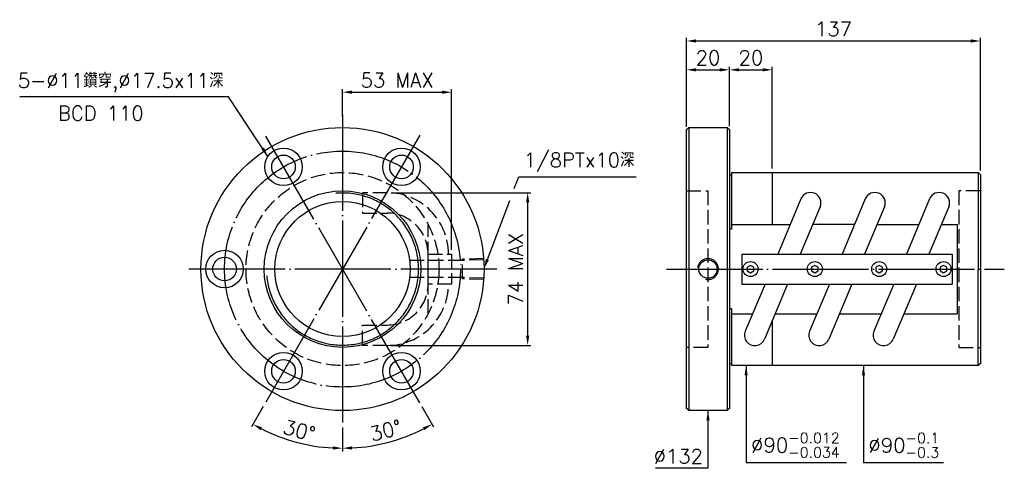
# Model space of a CAD drawing. Header units: millimetres. Extents: x -221 to 238, y 107 to 316.
import ezdxf

# ---------------------------------------------------------------- set-up
doc = ezdxf.new("R2010")
doc.units = ezdxf.units.MM
doc.header["$LTSCALE"] = 2.240506
for name, pattern in [('CENTER', [22, 20, -1, 0, -1]), ('DASHED', [4, 3, -1]), ('THIN', [200000, 200000, 0])]:
    doc.linetypes.add(name, pattern=pattern)
for name, color, linetype in [('NT', 7, 'Continuous'), ('NT-DIM', 2, 'Continuous'), ('SH', 7, 'Continuous'), ('SH-DIM', 2, 'Continuous')]:
    doc.layers.add(name, color=color, linetype=linetype)
doc.styles.get("Standard").update_dxf_attribs({"font": 'simplex.shx', "bigfont": 'chineset.shx'})
doc.dimstyles.new('ISO-25', dxfattribs={"dimscale": 2.240506, "dimtxt": 3, "dimasz": 2, "dimexe": 0.646, "dimexo": 0.862, "dimgap": 1, "dimtad": 1, "dimdec": 3, "dimdsep": 46, "dimtxsty": 'Standard', "dimcen": 1.5, "dimclrd": 256, "dimclre": 256, "dimclrt": 256, "dimazin": 2, "dimtfac": 1, "dimtdec": 3, "dimtmove": 0, "dimatfit": 3, "dimfxl": 0, "dimtolj": 1, "dimlwd": -1, "dimlwe": -1, "dimarcsym": 0})

# ---------------------------------------------------------------- blocks, each defined once
blk = doc.blocks.new('*D12')
at = {"layer": 'Defpoints', "color": 0}
for p in [(227, 306.33), (90, 264.42), (227, 244)]:
    blk.add_point(p, dxfattribs=at)
at = {"layer": 'NT-DIM'}
for p, q in [((90, 266.35), (90, 307.78)), ((227, 245.93), (227, 307.78)), ((94.48, 306.33), (222.52, 306.33))]:
    blk.add_line(p, q, dxfattribs=at)
for points in [[(94.48, 307.08), (94.48, 305.58), (90, 306.33)], [(222.52, 307.08), (222.52, 305.58), (227, 306.33)]]:
    blk.add_solid(points, dxfattribs=at)
at = {"layer": 'NT-DIM', "insert": (158.5, 311.93), "char_height": 6.722, "attachment_point": 5}
blk.add_mtext('\\A1;137', dxfattribs=at)
blk = doc.blocks.new('*D14')
at = {"layer": 'Defpoints', "color": 0}
for p in [(110, 292.89), (90, 266), (110, 264.63)]:
    blk.add_point(p, dxfattribs=at)
at = {"layer": 'NT-DIM'}
for p, q in [((90, 267.93), (90, 294.33)), ((110, 266.56), (110, 294.33)), ((94.48, 292.89), (105.52, 292.89))]:
    blk.add_line(p, q, dxfattribs=at)
for points in [[(94.48, 293.63), (94.48, 292.14), (90, 292.89)], [(105.52, 293.63), (105.52, 292.14), (110, 292.89)]]:
    blk.add_solid(points, dxfattribs=at)
at = {"layer": 'NT-DIM', "insert": (100, 298.49), "char_height": 6.722, "attachment_point": 5}
blk.add_mtext('\\A1;20', dxfattribs=at)
blk = doc.blocks.new('*D16')
at = {"layer": 'Defpoints', "color": 0}
for p in [(-19.53, 282.44), (-70.43, 269), (-19.53, 207)]:
    blk.add_point(p, dxfattribs=at)
at = {"layer": 'NT-DIM'}
for p, q in [((-70.43, 270.93), (-70.43, 283.89)), ((-65.95, 282.44), (-24.01, 282.44)), ((-19.53, 208.93), (-19.53, 283.89))]:
    blk.add_line(p, q, dxfattribs=at)
for points in [[(-65.95, 283.19), (-65.95, 281.7), (-70.43, 282.44)], [(-24.01, 283.19), (-24.01, 281.7), (-19.53, 282.44)]]:
    blk.add_solid(points, dxfattribs=at)
at = {"layer": 'NT-DIM', "insert": (-44.98, 288.04), "char_height": 6.722, "attachment_point": 5}
blk.add_mtext('\\A1;53 MAX', dxfattribs=at)
blk = doc.blocks.new('*D17')
at = {"layer": 'Defpoints', "color": 0}
for p in [(-49.61, 235.58), (15.92, 235.58), (-49.61, 164.42)]:
    blk.add_point(p, dxfattribs=at)
at = {"layer": 'NT-DIM'}
for p, q in [((-47.68, 235.58), (17.37, 235.58)), ((15.92, 168.9), (15.92, 231.1)), ((-47.68, 164.42), (17.37, 164.42))]:
    blk.add_line(p, q, dxfattribs=at)
for points in [[(15.17, 231.1), (16.67, 231.1), (15.92, 235.58)], [(15.17, 168.9), (16.67, 168.9), (15.92, 164.42)]]:
    blk.add_solid(points, dxfattribs=at)
at = {"layer": 'NT-DIM', "insert": (10.32, 200), "char_height": 6.722, "attachment_point": 5, "rotation": 90}
blk.add_mtext('\\A1;74 MAX', dxfattribs=at)
blk = doc.blocks.new('*D42')
at = {"layer": 'Defpoints', "color": 0}
for p in [(-70.43, 272), (-34.43, 262.35), (-106.43, 137.65), (-70.43, 128), (-99, 121.51)]:
    blk.add_point(p, dxfattribs=at)
at = {"layer": 'NT-DIM'}
for p, q in [((-107.4, 135.97), (-112.92, 126.41)), ((-70.43, 126.07), (-70.43, 115.02))]:
    blk.add_line(p, q, dxfattribs=at)
blk.add_arc((-70.43, 200), 83.53, 243.0741, 266.9259, dxfattribs=at)
for points in [[(-108.61, 124.87), (-107.9, 126.18), (-112.19, 127.66)], [(-74.89, 117.34), (-74.93, 115.85), (-70.43, 116.47)]]:
    blk.add_solid(points, dxfattribs=at)
at = {"layer": 'NT-DIM', "insert": (-90.6, 124.73), "char_height": 6.722, "attachment_point": 5, "rotation": 345}
blk.add_mtext('\\A1;30°', dxfattribs=at)
blk = doc.blocks.new('*D43')
at = {"layer": 'Defpoints', "color": 0}
for p in [(-70.43, 272), (-106.43, 262.35), (-34.43, 137.65), (-70.43, 128), (-55.93, 117.74)]:
    blk.add_point(p, dxfattribs=at)
at = {"layer": 'NT-DIM'}
for p, q in [((-33.46, 135.97), (-27.94, 126.41)), ((-70.43, 126.07), (-70.43, 115.02))]:
    blk.add_line(p, q, dxfattribs=at)
blk.add_arc((-70.43, 200), 83.53, 273.0741, 296.9259, dxfattribs=at)
for points in [[(-32.96, 126.18), (-32.25, 124.87), (-28.67, 127.66)], [(-65.93, 115.85), (-65.97, 117.34), (-70.43, 116.47)]]:
    blk.add_solid(points, dxfattribs=at)
at = {"layer": 'NT-DIM', "insert": (-50.26, 124.73), "char_height": 6.722, "attachment_point": 5, "rotation": 15}
blk.add_mtext('\\A1;30°', dxfattribs=at)
blk = doc.blocks.new('*D51')
at = {"layer": 'Defpoints', "color": 0}
for p in [(130, 292.89), (110, 264.63), (130, 245)]:
    blk.add_point(p, dxfattribs=at)
at = {"layer": 'SH-DIM'}
for p, q in [((110, 266.56), (110, 294.33)), ((130, 246.93), (130, 294.33)), ((114.48, 292.89), (125.52, 292.89))]:
    blk.add_line(p, q, dxfattribs=at)
for points in [[(114.48, 293.63), (114.48, 292.14), (110, 292.89)], [(125.52, 293.63), (125.52, 292.14), (130, 292.89)]]:
    blk.add_solid(points, dxfattribs=at)
at = {"layer": 'SH-DIM', "insert": (120, 298.49), "char_height": 6.722, "attachment_point": 5}
blk.add_mtext('\\A1;20', dxfattribs=at)

msp = doc.modelspace()

# ---------------------------------------------------------------- linework, layer by layer
at = {"layer": 'NT', "color": 3, "linetype": 'CENTER'}
for p, q in [((-70.4296, 272), (-70.4296, 128)), ((-34.4296, 262.3538), (-106.4296, 137.6462)), ((-34.4296, 137.6462), (-106.4296, 262.3538)), ((1.5704, 200), (-142.4296, 200))]:
    msp.add_line(p, q, dxfattribs=at)
at = {"layer": 'NT', "color": 7, "linetype": 'Continuous'}
for p, q in [((90, 265), (91, 266)), ((90, 135), (90, 265)), ((91, 266), (109, 266)), ((91, 266), (91, 134)), ((109, 266), (110, 265)), ((109, 266), (109, 134)), ((110, 265), (110, 135)), ((110, 244), (111, 244)), ((111, 245), (111, 218.547)), ((111, 245), (226, 245)), ((130, 245), (130, 220.8084)), ((226, 245), (226, 200)), ((226, 245), (227, 244)), ((227, 244), (227, 156)), ((143.3292, 232.7148), (132.5171, 207)), ((173.3292, 232.7148), (162.5171, 207)), ((203.3292, 232.7148), (192.5171, 207)), ((152.271, 228.9552), (143.0396, 207)), ((182.271, 228.9552), (173.0396, 207)), ((212.271, 228.9552), (203.0396, 207)), ((111, 220.8084), (138.323, 220.8084)), ((168.323, 220.8084), (148.8456, 220.8084)), ((178.8456, 220.8084), (198.323, 220.8084)), ((208.8456, 220.8084), (216.2206, 220.8084)), ((216.2206, 220.8084), (216.2206, 179.1916)), ((111, 218.547), (110, 218.547)), ((115.8351, 207), (213.8351, 207)), ((115.8351, 207), (115.8351, 193)), ((213.8351, 207), (213.8351, 193)), ((226, 155), (226, 200)), ((115.8351, 193), (213.8351, 193)), ((126.6306, 193), (117.3992, 171.0448)), ((137.1531, 193), (126.341, 167.2852)), ((156.6306, 193), (147.3992, 171.0448)), ((167.1531, 193), (156.341, 167.2852)), ((186.6306, 193), (177.3992, 171.0448)), ((197.1531, 193), (186.341, 167.2852)), ((111, 181.453), (110, 181.453)), ((111, 181.453), (111, 155)), ((111, 179.1916), (120.8246, 179.1916)), ((131.3472, 179.1916), (150.8246, 179.1916)), ((161.3472, 179.1916), (180.8246, 179.1916)), ((191.3472, 179.1916), (216.2206, 179.1916)), ((130, 175.9875), (130, 155)), ((110, 156), (111, 156)), ((226, 155), (111, 155)), ((227, 156), (226, 155)), ((91, 134), (90, 135)), ((109, 134), (91, 134)), ((110, 135), (109, 134))]:
    msp.add_line(p, q, dxfattribs=at)
at = {"layer": 'NT', "color": 1, "linetype": 'DASHED'}
for p, q in [((90, 236.5), (100, 236.5)), ((100, 236.5), (100, 163.5)), ((227, 236.5), (217, 236.5)), ((217, 236.5), (217, 163.5)), ((-30.5296, 179.1916), (-30.5296, 220.8084)), ((100, 163.5), (90, 163.5)), ((217, 163.5), (227, 163.5))]:
    msp.add_line(p, q, dxfattribs=at)
for points in [[(-49.6134, 235.5838), (-61.1497, 235.5838), (-61.1497, 226.0838), (-49.6134, 226.0838)], [(-30.5296, 207), (-19.5296, 207), (-19.5296, 193), (-30.5296, 193), (-30.5296, 207)], [(-49.6134, 164.4162), (-61.1497, 164.4162), (-61.1497, 173.9162), (-49.6134, 173.9162)]]:
    msp.add_lwpolyline(points, dxfattribs=at)
at = {"layer": 'NT', "color": 7, "linetype": 'Continuous'}
for points in [[(119.8351, 201.7321), (118.3351, 200.866), (118.3351, 199.134), (119.8351, 198.2679), (121.3351, 199.134), (121.3351, 200.866)], [(149.8351, 201.7321), (148.3351, 200.866), (148.3351, 199.134), (149.8351, 198.2679), (151.3351, 199.134), (151.3351, 200.866)], [(179.8351, 201.7321), (178.3351, 200.866), (178.3351, 199.134), (179.8351, 198.2679), (181.3351, 199.134), (181.3351, 200.866)], [(209.8351, 201.7321), (208.3351, 200.866), (208.3351, 199.134), (209.8351, 198.2679), (211.3351, 199.134), (211.3351, 200.866)]]:
    msp.add_lwpolyline(points, close=True, dxfattribs=at)
for centre, radius in [((-70.4296, 200), 66), ((-97.9296, 247.6314), 8.75), ((-97.9296, 247.6314), 5.5), ((-42.9296, 247.6314), 8.75), ((-42.9296, 247.6314), 5.5), ((-70.4296, 200), 36.5), ((-70.4296, 200), 31.5), ((-125.4296, 200), 8.75), ((-125.4296, 200), 5.5), ((100, 200), 4.2809), ((119.8351, 200), 3.5), ((149.8351, 200), 3.5), ((179.8351, 200), 3.5), ((209.8351, 200), 3.5), ((-97.9296, 152.3686), 8.75), ((-42.9296, 152.3686), 8.75), ((-97.9296, 152.3686), 5.5), ((-42.9296, 152.3686), 5.5)]:
    msp.add_circle(centre, radius, dxfattribs=at)
at = {"layer": 'NT', "color": 3, "linetype": 'CENTER'}
msp.add_circle((-70.4296, 200), 55, dxfattribs=at)
at = {"layer": 'NT', "color": 1, "linetype": 'DASHED'}
msp.add_circle((-70.4296, 200), 45, dxfattribs=at)
at = {"layer": 'NT', "color": 5, "linetype": 'THIN'}
for centre, radius, start, end in [((-70.4296, 200), 35.445, 185, 95), ((100, 200), 4.8617, 256.608926, 173.612473)]:
    msp.add_arc(centre, radius, start, end, dxfattribs=at)
at = {"layer": 'NT', "color": 1, "linetype": 'DASHED'}
for centre, radius, start, end in [((-49.6134, 207), 28.5838, 0, 90), ((-49.6134, 207), 19.0838, 0, 90), ((-49.6134, 193), 28.5838, 270, 0), ((-49.6134, 193), 19.0838, 270, 0)]:
    msp.add_arc(centre, radius, start, end, dxfattribs=at)
at = {"layer": 'NT', "color": 7, "linetype": 'Continuous'}
for centre, start, end in [((147.8001, 230.835), 337.195011, 157.195011), ((177.8001, 230.835), 337.195011, 157.195011), ((207.8001, 230.835), 337.195011, 157.195011), ((121.8701, 169.165), 157.195011, 337.195011), ((151.8701, 169.165), 157.195011, 337.195011), ((181.8701, 169.165), 157.195011, 337.195011)]:
    msp.add_arc(centre, 4.85, start, end, dxfattribs=at)
at = {"layer": 'NT-DIM'}
for p, q in [((9.6451, 237.5286), (11.7248, 243.0324)), ((11.7248, 243.0324), (11.8248, 243.0324)), ((11.8248, 243.0324), (66.5572, 243.0324)), ((-2.8462, 204.4725), (7.5664, 232.0278))]:
    msp.add_line(p, q, dxfattribs=at)
msp.add_solid([(-2.1476, 204.2085), (-4.4302, 200.2808), (-3.5449, 204.7365)], dxfattribs=at)
at = {"layer": 'SH', "color": 1, "linetype": 'DASHED'}
for p, q in [((-14.4247, 203.9706), (-39.1809, 203.9706)), ((-4.6087, 204.8584), (-14.4247, 204.5516)), ((-14.4247, 195.4484), (-14.4247, 204.5516)), ((-4.5685, 204.2787), (-14.4247, 203.9706)), ((-14.4247, 196.0294), (-39.1809, 196.0294)), ((-4.5685, 195.7213), (-14.4247, 196.0294)), ((-4.6087, 195.1416), (-14.4247, 195.4484))]:
    msp.add_line(p, q, dxfattribs=at)
at = {"layer": 'SH', "color": 3, "linetype": 'CENTER'}
msp.add_line((80.7077, 200), (238.1753, 200), dxfattribs=at)

# ---------------------------------------------------------------- texts
at = {"layer": 'NT-DIM'}
for s, insert, char_height, attachment_point in [('\\A1;\\A1;5-%%C11鑽穿,%%C17.5x11深', (-125.8966, 282.4942), 6.721519, 9), ('BCD 110', (-163.1131, 269.2991), 6.72152, 9), ('\\A1;\\A1;1/8PTx10深', (14.0653, 245.2729), 6.721519, 7), ('\\A1;%%C90{\\H0.7186x;\\S-0.012^ -0.034;}', (120.1185, 112.1118), 6.721519, 7), ('\\A1;%%C90{\\H0.7186x;\\S-0.1^ -0.3;}', (174.8271, 112.0577), 6.721519, 7), ('\\A1;%%c132', (97.6595, 109.3544), 6.72152, 9)]:
    msp.add_mtext(s, dxfattribs=dict(at, insert=insert, char_height=char_height, attachment_point=attachment_point))

# ---------------------------------------------------------------- dimensions: what is measured, and where the dimension line sits
dim = msp.add_linear_dim(base=(227, 306.3291), p1=(90, 264.4209), p2=(227, 244), text='137', dimstyle='ISO-25', override={"dimtol": 1, "dimtp": 1.5, "dimtm": 1.5, "dimtfac": 0.8, "dimtdec": 8}, dxfattribs=at)
dim.commit()
dim.dimension.update_dxf_attribs({"geometry": '*D12', "text_midpoint": (158.5, 311.9304)})
dim = msp.add_linear_dim(base=(110, 292.8861), p1=(90, 266), p2=(110, 264.6296), dimstyle='ISO-25', dxfattribs=at)
dim.commit()
dim.dimension.update_dxf_attribs({"geometry": '*D14', "text_midpoint": (100, 298.4873)})
dim = msp.add_linear_dim(base=(-19.5296, 282.443), p1=(-70.4296, 269), p2=(-19.5296, 207), text='53 MAX', dimstyle='ISO-25', dxfattribs=at)
dim.commit()
dim.dimension.update_dxf_attribs({"geometry": '*D16', "text_midpoint": (-44.9796, 288.0443)})
for base, line2, picture, middle in [((-98.998, 121.5091), ((-34.4296, 262.3538), (-106.4296, 137.6462)), '*D42', (-90.5986, 124.7283)), ((-55.9251, 117.7408), ((-106.4296, 262.3538), (-34.4296, 137.6462)), '*D43', (-50.2606, 124.7283))]:
    dim = msp.add_angular_dim_2l(base=base, line1=((-70.4296, 272), (-70.4296, 128)), line2=line2, dimstyle='ISO-25', dxfattribs=at)
    dim.commit()
    dim.dimension.update_dxf_attribs({"geometry": picture, "text_midpoint": middle})
dim = msp.add_linear_dim(base=(15.9184, 235.584), p1=(-49.6136, 164.416), p2=(-49.6136, 235.584), angle=90, text='74 MAX', dimstyle='ISO-25', dxfattribs=at)
dim.commit()
dim.dimension.update_dxf_attribs({"geometry": '*D17', "text_midpoint": (10.3171, 200)})
at = {"layer": 'SH-DIM'}
dim = msp.add_linear_dim(base=(130, 292.8861), p1=(110, 264.6296), p2=(130, 245), dimstyle='ISO-25', dxfattribs=at)
dim.commit()
dim.dimension.update_dxf_attribs({"geometry": '*D51', "text_midpoint": (120, 298.4873)})

# ---------------------------------------------------------------- leaders
at = {"layer": 'NT-DIM', "annotation_type": 0, "has_hookline": 1}
for points, hookline_direction, text_width in [([(-105.1929, 252.5107), (-123.5561, 280.2537), (-123.6561, 280.2537)], 1, 95.0615), ([(117.778, 155), (117.778, 109.8712), (117.878, 109.8712)], 0, 44.4147), ([(172.4866, 155), (172.4866, 109.8172), (172.5866, 109.8172)], 0, 34.9845), ([(100, 134), (100, 107.1139), (99.9, 107.1139)], 1, 22.085)]:
    msp.add_leader(points, dimstyle='ISO-25', dxfattribs=dict(at, hookline_direction=hookline_direction, text_width=text_width))

doc.saveas('drawing.dxf')
